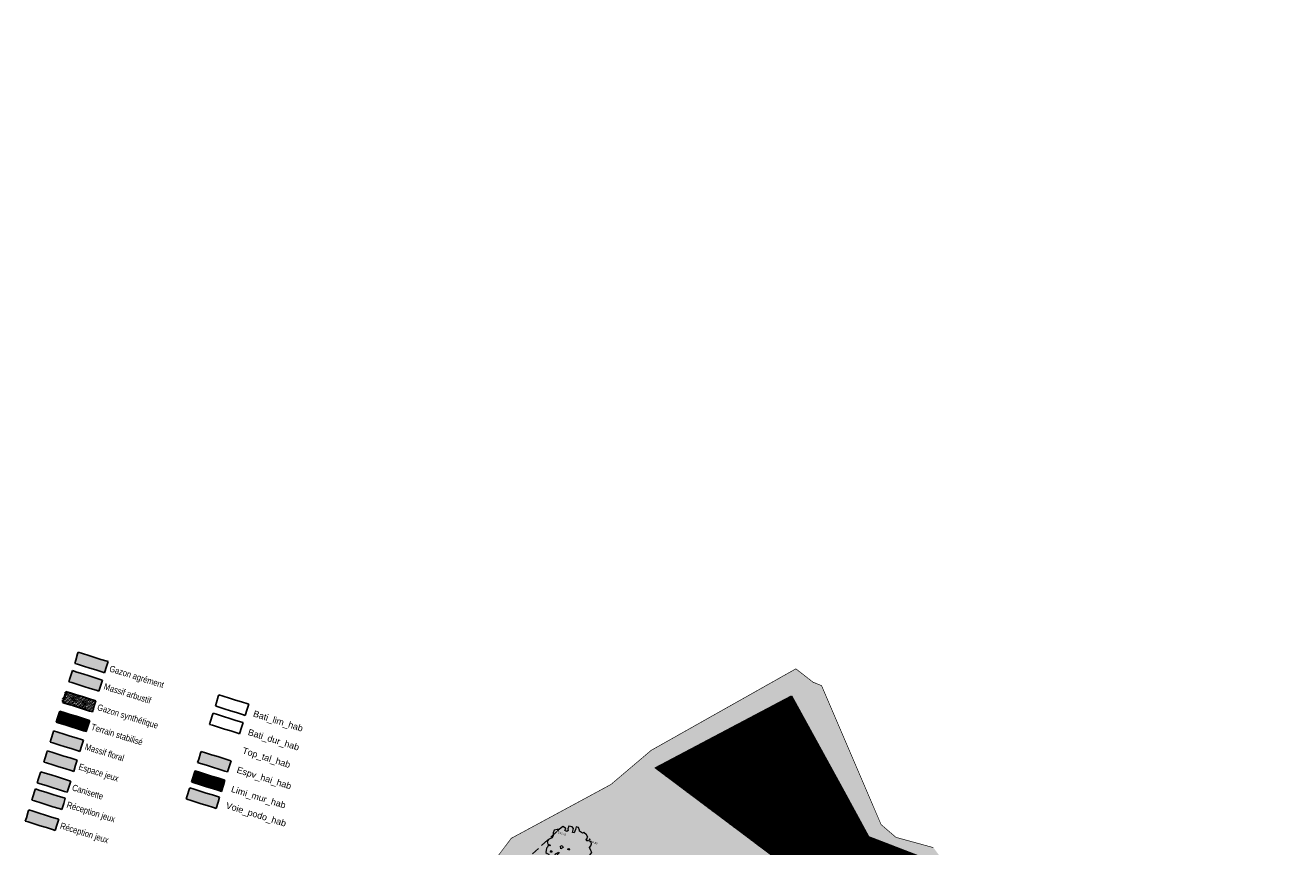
# Model space of a CAD drawing. Header units: millimetres. Extents: x 24647 to 200269, y -67453 to 4484.
# Tile 231 of 231: x 30405 to 50197, y -44199 to -31342. Entities that reach past the tile are written whole.
import ezdxf
from ezdxf.enums import TextEntityAlignment as Align
from ezdxf.lldxf.tags import DXFTag

# ---------------------------------------------------------------- set-up
doc = ezdxf.new("R2010")
doc.units = ezdxf.units.MM
for name, pattern in [('AXES2', [28.575000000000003, 19.05, -3.175, 3.175, -3.175]), ('Canisette', [1, 1, 0]), ('Continue', [1, 1, 0]), ('Discontinue', [1.9500000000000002, 1.3, -0.65]), ('Espace_jeux', [1, 1, 0]), ('Gazon_Agrement', [1, 1, 0]), ('Gazon_sportif', [1, 1, 0]), ('Gazon_synthetique', [1, 1, 0]), ('Massif_Arbustif', [1, 1, 0]), ('Massif_Floral', [1, 1, 0]), ('Reception_jeu', [1, 1, 0]), ('Terrain_Stabilise', [1, 1, 0])]:
    doc.linetypes.add(name, pattern=pattern)
doc.layers.get('0').update_dxf_attribs({"lineweight": 9})
for name, color, linetype, lineweight in [('0_Limites', 10, 'AXES2', 50), ('0H_Végétation', 73, 'Continuous', 9), ('E_Végétation', 74, 'Continuous', 5), ('P_Texte Repère', 63, 'Continuous', 13)]:
    doc.layers.add(name, color=color, linetype=linetype, lineweight=lineweight)
for name, color, linetype in [('Espv_hai_hab', 70, 'Continue'), ('Espv_lim', 7, 'Discontinue'), ('Espv_lima', 70, 'Continue'), ('Espv_lima_hab', 70, 'Continue'), ('Limi_mur_hab', 7, 'Continue'), ('Topo_ptco', 7, 'Continue'), ('Topo_ptco_alt', 3, 'Continue'), ('Voie_podo_hab', 41, 'Continue')]:
    doc.layers.add(name, color=color, linetype=linetype)
doc.layers.add('Hach Bois', color=7, linetype='Continuous', lineweight=9, true_color=0xa1834f)
doc.layers.add('R_EP_H', color=7, linetype='EAUX_PLUVIALES', lineweight=18, true_color=0x263b9c)
doc.styles.add('Agency Style', font='arial.ttf')
doc.styles.add('ARIAL', font='arial.ttf', dxfattribs={"height": 200})
doc.styles.get("Standard").update_dxf_attribs({"font": 'GOTHIC.TTF'})
doc.styles.add('Verdana 1.0', font='verdana.ttf', dxfattribs={"width": 0.8, "height": 0.2})
tags = doc.linetypes.add('EAUX_PLUVIALES', pattern='A,12,-5,["EP",Standard,S=2.54,R=0,X=-2.54,Y=-1.27],-5', length=22).pattern_tags.tags
tags[6] = DXFTag(74, 10)

# ---------------------------------------------------------------- blocks, each defined once
blk = doc.blocks.new('Arbre dessus-Divers (3)')
at = {"true_color": 0xffffff, "transparency": 33554610}
h = blk.add_hatch(color=7, dxfattribs=at)
h.dxf.hatch_style = 1
h.paths.add_polyline_path([(267.7208863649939, -9.861957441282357), (283.9769412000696, 17.34390003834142), (292.9756085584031, 44.35500859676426), (272.8907585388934, 68.12478772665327), (245.4165424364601, 96.61804746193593), (256.8143461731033, 123.6935358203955), (256.0305220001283, 152.9030209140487), (243.263037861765, 176.8691584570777), (196.9492939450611, 180.4880982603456), (187.5595192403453, 168.0517430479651), (172.6580383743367, 179.8362526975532), (183.7890929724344, 219.0889675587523), (158.7800025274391, 245.1874923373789), (116.9977822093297, 261.1124182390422), (100.29064162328, 248.4797046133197), (58.6343890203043, 261.9471252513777), (50.92430631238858, 276.3854985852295), (28.30995083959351, 304.9491490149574), (-3.234290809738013, 301.7018086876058), (0.203397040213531, 265.3009254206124), (-3.47992257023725, 221.3863178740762), (-25.37204179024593, 220.7988521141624), (-29.14085856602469, 271.7760982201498), (-51.42569462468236, 285.8233642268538), (-97.60906941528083, 284.5840529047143), (-96.6288868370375, 248.0572019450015), (-88.72405520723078, 226.3614411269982), (-100.3781957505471, 206.6017091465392), (-127.2649460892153, 213.2028496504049), (-120.5290350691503, 232.8306030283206), (-128.1131500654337, 244.8114710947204), (-169.6990119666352, 253.4190311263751), (-204.8006055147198, 203.7995779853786), (-228.8955026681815, 195.8303665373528), (-262.5061422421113, 177.8823051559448), (-263.8623257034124, 138.9519164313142), (-250.6421463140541, 100.3526566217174), (-257.1756880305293, 70.94681312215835), (-281.0098469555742, 53.2610994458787), (-297.6526077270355, 38.22924946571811), (-304.0617912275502, 6.42587909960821), (-288.7032137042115, -22.39249866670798), (-259.5537070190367, -21.61028399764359), (-251.9052122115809, -35.99028842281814), (-276.1304784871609, -39.10124874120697), (-280.4028733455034, -61.06375865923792), (-287.2675439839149, -75.89323933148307), (-278.4441176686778, -134.0574822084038), (-258.7503749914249, -143.2525079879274), (-241.7808866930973, -140.3962749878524), (-223.9648039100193, -169.0886850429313), (-225.5757146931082, -200.7632958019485), (-207.627653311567, -234.3739353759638), (-151.5913962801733, -240.1928612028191), (-131.6369153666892, -259.1043892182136), (-128.5243455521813, -283.3896338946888), (-95.21309697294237, -261.2193212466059), (-70.09496305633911, -286.6834556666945), (-16.85055920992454, -277.9320295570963), (-9.402824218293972, -282.5939222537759), (12.23456767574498, -274.7506785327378), (9.508703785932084, -262.6394413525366), (-10.6421355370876, -236.4105474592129), (-3.97221381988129, -214.3236793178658), (20.31904175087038, -213.6718337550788), (43.05936495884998, -244.6929894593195), (44.03793804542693, -281.1598620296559), (73.64454136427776, -297.4115154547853), (107.0004536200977, -272.207676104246), (89.50948886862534, -255.6309046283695), (91.38113786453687, -233.672796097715), (129.9204192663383, -220.4542262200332), (179.0244068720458, -238.5835395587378), (195.4708092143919, -216.2343236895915), (175.1252209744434, -182.7480423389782), (205.5633123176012, -140.5163457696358), (246.0873173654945, -181.4109458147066), (266.9089062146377, -160.7780463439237), (239.0495936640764, -120.1707575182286), (250.8984831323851, -107.6684130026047), (277.4585059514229, -102.0939365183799), (235.5415151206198, -78.91001365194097), (235.3451566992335, -71.59264777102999), (279.3301549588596, -80.13582799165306), (293.1226936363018, -50.5952139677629)])
for p, q in [((-121.4453396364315, 3.043333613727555), (-102.3390627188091, 15.74042705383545)), ((-106.0223823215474, -28.17418050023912), (-121.4453396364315, 3.043333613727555)), ((-102.3390627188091, 15.74042705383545), (-82.38297230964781, -3.231079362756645)), ((-24.22050166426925, -7.555909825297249), (-5.180214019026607, 7.600298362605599)), ((-5.180214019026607, 7.600298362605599), (4.929005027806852, -6.773695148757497)), ((-225.3031802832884, -90.13617559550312), (-208.1989214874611, -94.53893956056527)), ((-222.3165781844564, -111.9639150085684), (-225.3031802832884, -90.13617559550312)), ((-205.4130791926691, -106.6485672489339), (-222.3165781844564, -111.9639150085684)), ((-208.1989214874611, -94.53893956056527), (-205.4130791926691, -106.6485672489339)), ((-205.4130791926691, -106.6485672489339), (-205.4130791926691, -106.6485672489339)), ((-154.6098562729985, -114.2885241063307), (-119.0555674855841, -79.30219322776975)), ((-153.8920214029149, -141.0388944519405), (-154.6098562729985, -114.2885241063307)), ((-117.2947797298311, -144.9185724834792), (-153.8920214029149, -141.0388944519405)), ((-111.6034311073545, -86.36483176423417), (-130.1882315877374, -118.4949296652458)), ((-130.1882315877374, -118.4949296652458), (-117.5555179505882, -135.2020702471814)), ((-130.1882315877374, -118.4949296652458), (-130.1882315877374, -118.4949296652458)), ((-119.0555674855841, -79.30219322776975), (-111.6034311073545, -86.36483176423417)), ((-117.5555179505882, -135.2020702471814), (-117.2947797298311, -144.9185724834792)), ((-82.38297230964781, -3.231079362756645), (-106.0223823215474, -28.17418050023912)), ((-90.39288745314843, -165.5043392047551), (-71.09025211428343, -160.1246116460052)), ((-82.38297230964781, -3.231079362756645), (-82.38297230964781, -3.231079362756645)), ((-71.09025211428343, -160.1246116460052), (-63.11943117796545, -184.2794872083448)), ((4.929005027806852, -6.773695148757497), (-24.22050166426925, -7.555909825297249)), ((4.929005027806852, -6.773695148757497), (-24.22050166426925, -7.555909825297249)), ((-24.22050166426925, -7.555909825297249), (4.929005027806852, -6.773695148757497)), ((4.929005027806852, -6.773695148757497), (4.929005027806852, -6.773695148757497)), ((4.929005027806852, -6.773695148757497), (4.929005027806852, -6.773695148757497)), ((-156.7763749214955, -228.1476133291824), (-132.942215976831, -210.4618996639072)), ((-115.5816203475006, -222.1804200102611), (-156.7763749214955, -228.1476133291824)), ((-156.7763749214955, -228.1476133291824), (-156.7763749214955, -228.1476133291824)), ((-132.942215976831, -210.4618996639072), (-130.8742085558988, -195.8211570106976)), ((-130.8742085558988, -195.8211570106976), (-108.7813295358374, -204.9518029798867)), ((-108.7813295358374, -204.9518029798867), (-115.5816203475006, -222.1804200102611)), ((-80.08891947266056, -187.1357202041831), (-90.39288745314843, -165.5043392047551)), ((-80.79164787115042, -250.4173429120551), (-71.46625297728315, -235.5818513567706)), ((-75.73703834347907, -257.6043396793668), (-80.79164787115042, -250.4173429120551)), ((-80.79164787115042, -250.4173429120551), (-80.79164787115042, -250.4173429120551)), ((-63.11943117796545, -184.2794872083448), (-80.08891947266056, -187.1357202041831)), ((-80.08891947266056, -187.1357202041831), (-80.08891947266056, -187.1357202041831)), ((-48.72592978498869, -266.6030070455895), (-75.73703834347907, -257.6043396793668)), ((-71.46625297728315, -235.5818513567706), (-46.84826988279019, -247.1056227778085)), ((-34.15117644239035, -266.2118997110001), (-48.72592978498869, -266.6030070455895)), ((-46.84826988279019, -247.1056227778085), (-32.46987494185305, -239.3971495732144)), ((-22.29627607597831, -256.1702794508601), (-34.15117644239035, -266.2118997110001)), ((-32.46987494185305, -239.3971495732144), (-22.49263449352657, -248.8529135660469)), ((-22.49263449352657, -248.8529135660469), (-22.29627607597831, -256.1702794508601))]:
    blk.add_line(p, q)
at = {"lineweight": 13}
blk.add_lwpolyline([(267.7208863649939, -9.861957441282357), (283.9769412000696, 17.34390003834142), (292.9756085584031, 44.35500859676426), (292.9756085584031, 44.35500859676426), (272.8907585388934, 68.12478772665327), (245.4165424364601, 96.61804746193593), (256.8143461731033, 123.6935358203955), (256.0305220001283, 152.9030209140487), (243.263037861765, 176.8691584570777), (196.9492939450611, 180.4880982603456), (187.5595192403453, 168.0517430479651), (172.6580383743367, 179.8362526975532), (183.7890929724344, 219.0889675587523), (158.7800025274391, 245.1874923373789), (116.9977822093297, 261.1124182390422), (100.29064162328, 248.4797046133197), (58.6343890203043, 261.9471252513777), (50.92430631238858, 276.3854985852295), (28.30995083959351, 304.9491490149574), (-3.234290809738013, 301.7018086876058), (0.203397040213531, 265.3009254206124), (-3.47992257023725, 221.3863178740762), (-25.37204179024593, 220.7988521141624), (-29.14085856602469, 271.7760982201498), (-51.42569462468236, 285.8233642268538), (-97.60906941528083, 284.5840529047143), (-96.6288868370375, 248.0572019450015), (-88.72405520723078, 226.3614411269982), (-100.3781957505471, 206.6017091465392), (-127.2649460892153, 213.2028496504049), (-120.5290350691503, 232.8306030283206), (-128.1131500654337, 244.8114710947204), (-169.6990119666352, 253.4190311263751), (-204.8006055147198, 203.7995779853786), (-228.8955026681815, 195.8303665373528), (-262.5061422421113, 177.8823051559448), (-263.8623257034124, 138.9519164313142), (-250.6421463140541, 100.3526566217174), (-257.1756880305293, 70.94681312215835), (-281.0098469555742, 53.2610994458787), (-297.6526077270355, 38.22924946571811), (-304.0617912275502, 6.42587909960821), (-288.7032137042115, -22.39249866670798), (-259.5537070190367, -21.61028399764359), (-251.9052122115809, -35.99028842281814), (-276.1304784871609, -39.10124874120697), (-280.4028733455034, -61.06375865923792), (-287.2675439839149, -75.89323933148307), (-278.4441176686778, -134.0574822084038), (-258.7503749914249, -143.2525079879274), (-241.7808866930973, -140.3962749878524), (-223.9648039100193, -169.0886850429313), (-225.5757146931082, -200.7632958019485), (-207.627653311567, -234.3739353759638), (-151.5913962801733, -240.1928612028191), (-131.6369153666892, -259.1043892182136), (-128.5243455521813, -283.3896338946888), (-95.21309697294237, -261.2193212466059), (-70.09496305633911, -286.6834556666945), (-16.85055920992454, -277.9320295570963), (-9.402824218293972, -282.5939222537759), (12.23456767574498, -274.7506785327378), (9.508703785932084, -262.6394413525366), (-10.6421355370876, -236.4105474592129), (-3.97221381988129, -214.3236793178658), (20.31904175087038, -213.6718337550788), (43.05936495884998, -244.6929894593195), (44.03793804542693, -281.1598620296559), (73.64454136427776, -297.4115154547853), (107.0004536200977, -272.207676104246), (89.50948886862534, -255.6309046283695), (91.38113786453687, -233.672796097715), (129.9204192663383, -220.4542262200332), (179.0244068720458, -238.5835395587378), (195.4708092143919, -216.2343236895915), (175.1252209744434, -182.7480423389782), (205.5633123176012, -140.5163457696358), (246.0873173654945, -181.4109458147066), (266.9089062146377, -160.7780463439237), (239.0495936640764, -120.1707575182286), (250.8984831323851, -107.6684130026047), (277.4585059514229, -102.0939365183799), (235.5415151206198, -78.91001365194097), (235.3451566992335, -71.59264777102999), (279.3301549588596, -80.13582799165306), (293.1226936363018, -50.5952139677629), (267.7208863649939, -9.861957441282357), (283.9769412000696, 17.34390003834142), (283.9769412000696, 17.34390003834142)], dxfattribs=at)
blk.add_point((-0.1256045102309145, 0.4133015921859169))
blk = doc.blocks.new('Topo_Ptco')
at = {"color": 0}
blk.add_point((0, 0), dxfattribs=at)
at = {"layer": 'Topo_ptco_alt', "style": 'Verdana 1.0', "width": 0.8}
blk.add_attdef('ALT', text='', height=0.3, dxfattribs=at).set_placement((0.1, -0.1), align=Align.TOP_LEFT)
blk = doc.blocks.new('plantopo')
at = {"layer": 'Espv_hai_hab', "true_color": 0x9cfe8a}
h = blk.add_hatch(dxfattribs=at)
h.set_pattern_fill('HAIE', color=81, scale=0.08000000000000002)
h.set_pattern_definition([(109.2900462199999, (1142892.176672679, 6539509.022648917), (-0.4800000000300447, 1.3600000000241), [0.004827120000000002, -1.690342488]), (161.565051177, (1142892.155243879, 6539509.095351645), (-0.08000000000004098, 1.088595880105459e-13), [0.005050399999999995, -0.2479318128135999]), (106.927513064, (1142892.150451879, 6539509.096951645), (-0.3199999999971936, 1.040000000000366), [0.005476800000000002, -1.917853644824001]), (111.250505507, (1142892.155469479, 6539509.022351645), (-0.1599999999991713, 0.4000000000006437), [0.006919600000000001, -1.538137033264]), (28.44292862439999, (1142892.144755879, 6539509.068919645), (0.8799999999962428, 0.4799999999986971), [0.006220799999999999, -2.177354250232]), (83.65980825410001, (1142892.144067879, 6539509.062767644), (-2.266742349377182e-14, 0.08000000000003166), [0.0061904, -0.7182404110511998]), (28.07248693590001, (1142892.187391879, 6539509.098771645), (1.040000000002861, 0.5600000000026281), [0.003873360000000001, -1.35612664]), (69.44395478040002, (1142892.190811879, 6539509.026066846), (0.08000000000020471, 0.2400000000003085), [0.003895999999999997, -0.6796242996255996]), (122.905242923, (1142892.191947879, 6539509.029714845), (-0.1600000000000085, 0.239999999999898), [0.004612, -1.615264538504]), (135, (1142892.195823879, 6539509.036779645), (-0.0800000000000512, 8.881784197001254e-18), [0.00290216, -0.1102349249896]), (156.250505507, (1142892.200155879, 6539509.086239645), (-1.279999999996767, 0.5600000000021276), [0.006229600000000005, -2.178810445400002]), (44.99999999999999, (1142892.191266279, 6539509.085553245), (8.881784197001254e-18, 0.0800000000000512), [0.00451376, -0.1086233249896]), (48.36646066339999, (1142892.191947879, 6539509.074159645), (0.5600000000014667, 0.6400000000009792), [0.0027424, -0.960585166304]), (34.6951535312, (1142892.192403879, 6539509.060031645), (0.7999999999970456, 0.5599999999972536), [0.003603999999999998, -1.261307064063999]), (128.290163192, (1142892.164587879, 6539509.099455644), (-0.3199999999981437, 0.4000000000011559), [0.003689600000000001, -1.932905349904]), (72.2553283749, (1142892.172795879, 6539509.055239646), (0.5600000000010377, 1.759999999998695), [0.005982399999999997, -2.093922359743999]), (115.346175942, (1142892.174619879, 6539509.060935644), (-0.08000000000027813, 0.1600000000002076), [0.004793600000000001, -1.677110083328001]), (115.016893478, (1142892.184891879, 6539509.043623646), (-0.0799999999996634, 0.1600000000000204), [0.0070368, -1.317198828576]), (41.18592516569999, (1142892.183059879, 6539509.042023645), (0.08000000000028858, 0.0800000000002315), [0.0024216, -0.8479900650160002]), (63.4349488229, (1142892.180095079, 6539509.033586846), (3.073541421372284e-14, 0.08000000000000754), [0.001529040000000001, -0.1773563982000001]), (131.185925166, (1142892.159571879, 6539509.036551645), (-0.08000000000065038, 0.07999999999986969), [0.004845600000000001, -0.8455660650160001]), (159.44395478, (1142892.164132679, 6539509.044754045), (-0.2399999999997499, 0.08000000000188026), [0.00389616, -0.6796241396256]), (19.7988763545, (1142892.150451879, 6539509.052959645), (0.8799999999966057, 0.3199999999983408), [0.002671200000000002, -2.122981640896]), (116.565051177, (1142892.160942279, 6539509.068232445), (-0.07999999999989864, 0.08000000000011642), [0.00152904, -0.1773563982]), (44.99999999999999, (1142892.170286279, 6539509.075069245), (8.881784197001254e-18, 0.0800000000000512), [0.0019348, -0.1112022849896]), (56.30993247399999, (1142892.179863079, 6539509.068686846), (0.07999999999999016, 0.1599999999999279), [0.001646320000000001, -0.2867977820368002]), (131.185925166, (1142892.172115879, 6539509.088975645), (-0.08000000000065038, 0.07999999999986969), [0.002424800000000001, -0.8479868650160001]), (0, (1142892.148587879, 6539509.082351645), (0, 0.08000000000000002), [0.004000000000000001, -0.07600000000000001]), (146.309932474, (1142892.124686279, 6539509.030855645), (-0.1599999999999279, 0.07999999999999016), [0.0049256, -0.2835185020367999]), (143.130102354, (1142892.129475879, 6539509.058886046), (-0.2399999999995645, 0.1600000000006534), [0.005697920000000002, -0.3943020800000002]), (36.3843518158, (1142892.120587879, 6539509.059116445), (0.3199999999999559, 0.2399999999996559), [0.005377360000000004, -1.882690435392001]), (136.73570459, (1142892.124915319, 6539509.075750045), (-1.280000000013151, 1.199999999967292), [0.005326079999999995, -1.862292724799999]), (25.70995378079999, (1142892.128107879, 6539509.094215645), (0.1599999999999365, 0.0799999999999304), [0.0073408, -2.389991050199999]), (127.405356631, (1142892.134259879, 6539509.034951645), (-0.7999999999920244, 1.040000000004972), [0.004880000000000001, -1.70719476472]), (44.99999999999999, (1142892.134945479, 6539509.023103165), (8.881784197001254e-18, 0.0800000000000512), [0.00225688, -0.1108802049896]), (153.434948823, (1142892.137683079, 6539509.053645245), (-0.08000000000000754, -1.088817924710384e-13), [0.002034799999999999, -0.1768506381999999]), (167.471192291, (1142892.140419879, 6539509.033583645), (-0.4000000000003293, 0.07999999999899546), [0.006310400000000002, -0.7312531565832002]), (44.99999999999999, (1142892.136587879, 6539509.074351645), (8.881784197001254e-18, 0.0800000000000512), [0.005656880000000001, -0.1074802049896])])
h.paths.add_polyline_path([(1270551.176201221, 7266686.711485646), (1270551.176201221, 7266688.535205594), (1270546.271403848, 7266688.535205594), (1270546.271403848, 7266686.711485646)])
at = {"layer": 'Espv_lima_hab', "true_color": 0x9cfe8a}
h = blk.add_hatch(dxfattribs=at)
h.set_pattern_fill('GAZON_AGREMENT', color=81, scale=0.002, pattern_type=2)
h.set_pattern_definition([(90, (1142892.120587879, 6539509.022351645), (-0.035921, 0.035921), [0.009525, -0.062317]), (44.99999999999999, (1142892.120587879, 6539509.022351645), (-0.03592102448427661, 0.03592102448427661), [0.009525, -0.04127500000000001]), (135, (1142892.120587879, 6539509.022351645), (-0.03592102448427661, -0.03592102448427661), [0.009524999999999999, -0.04127500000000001])])
h.paths.add_polyline_path([(1270528.189091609, 7266695.776179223), (1270528.189091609, 7266697.599899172), (1270523.284294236, 7266697.599899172), (1270523.284294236, 7266695.776179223)])
h = blk.add_hatch(dxfattribs=at)
h.set_pattern_fill('MASSIF_ARBUSTIF', color=81, scale=0.02, pattern_type=2)
h.set_pattern_definition([(0, (1142892.116761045, 6539509.013112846), (0, 0.08000000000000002), [0.007653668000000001, -0.072346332]), (0, (1142892.116761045, 6539509.031590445), (0, 0.08000000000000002), [0.007653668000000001, -0.072346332]), (90, (1142892.111349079, 6539509.018524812), (-0.08000000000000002, 4.898587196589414e-18), [0.007653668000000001, -0.072346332]), (90, (1142892.129826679, 6539509.018524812), (-0.08000000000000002, 4.898587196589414e-18), [0.007653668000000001, -0.072346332]), (44.99999999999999, (1142892.124414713, 6539509.013112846), (-0.07999999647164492, 4.440892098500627e-18), [0.007653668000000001, -0.105483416]), (44.99999999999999, (1142892.111349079, 6539509.026178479), (-0.07999999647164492, 4.440892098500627e-18), [0.007653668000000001, -0.105483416]), (315, (1142892.111349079, 6539509.018524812), (0.07999999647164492, 4.440892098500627e-18), [0.007653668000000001, -0.105483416]), (315, (1142892.124414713, 6539509.031590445), (0.07999999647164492, 4.440892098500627e-18), [0.007653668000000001, -0.105483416]), (0, (1142892.140587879, 6539509.022351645), (0, 0.08000000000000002), [0, -0.08000000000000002]), (0, (1142892.100587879, 6539509.022351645), (0, 0.08000000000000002), [0, -0.08000000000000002]), (0, (1142892.120587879, 6539509.042351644), (0, 0.08000000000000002), [0, -0.08000000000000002]), (0, (1142892.120587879, 6539509.002351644), (0, 0.08000000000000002), [0, -0.08000000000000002]), (0, (1142892.103267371, 6539509.032351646), (0, 0.08000000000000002), [0, -0.08000000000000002]), (0, (1142892.103267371, 6539509.012351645), (0, 0.08000000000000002), [0, -0.08000000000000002]), (0, (1142892.137908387, 6539509.032351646), (0, 0.08000000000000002), [0, -0.08000000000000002]), (0, (1142892.137908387, 6539509.012351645), (0, 0.08000000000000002), [0, -0.08000000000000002]), (0, (1142892.110587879, 6539509.039672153), (0, 0.08000000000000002), [0, -0.08000000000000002]), (0, (1142892.110587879, 6539509.005031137), (0, 0.08000000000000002), [0, -0.08000000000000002]), (0, (1142892.130587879, 6539509.039672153), (0, 0.08000000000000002), [0, -0.08000000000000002]), (0, (1142892.130587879, 6539509.005031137), (0, 0.08000000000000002), [0, -0.08000000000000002])])
h.paths.add_polyline_path([(1270528.189091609, 7266692.759690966), (1270528.189091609, 7266694.583410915), (1270523.284294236, 7266694.583410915), (1270523.284294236, 7266692.759690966)])
h = blk.add_hatch(dxfattribs=at)
h.set_pattern_fill('GAZON_SYNTHETIQUE', color=81, scale=0.05, pattern_type=2)
h.set_pattern_definition([(74.475889, (1142892.120587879, 6539509.022351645), (-0.1250000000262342, 0.450000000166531), [0.075, -0.3920385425]), (74.475889, (1142892.245587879, 6539509.172351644), (-0.1250000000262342, 0.450000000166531), [0.075, -0.3920385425]), (74.475889, (1142892.370587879, 6539509.322351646), (-0.1250000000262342, 0.450000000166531), [0.075, -0.3920385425]), (105.524111, (1142892.120587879, 6539509.022351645), (-0.2500000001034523, 1.260214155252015e-11), [0.04999999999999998, -0.4170385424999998]), (105.524111, (1142892.245587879, 6539509.172351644), (-0.2500000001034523, 1.260214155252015e-11), [0.04999999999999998, -0.4170385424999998]), (105.524111, (1142892.370587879, 6539509.322351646), (-0.2500000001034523, 1.260214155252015e-11), [0.04999999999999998, -0.4170385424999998])])
h.paths.add_polyline_path([(1270528.189091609, 7266689.357926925), (1270528.189091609, 7266691.181646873), (1270523.284294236, 7266691.181646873), (1270523.284294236, 7266689.357926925)])
h = blk.add_hatch(dxfattribs=at)
h.set_pattern_fill('TERRAIN_STABILISE', color=81, scale=0.05, pattern_type=2)
h.set_pattern_definition([(90, (1142892.120587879, 6539509.022351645), (-0.1, 0.1), [0.1, -0.1])])
h.paths.add_polyline_path([(1270528.189091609, 7266686.131580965), (1270528.189091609, 7266687.955300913), (1270523.284294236, 7266687.955300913), (1270523.284294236, 7266686.131580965)])
h = blk.add_hatch(dxfattribs=at)
h.set_pattern_fill('MASSIF_FLORAL', color=81, scale=0.0009000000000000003, pattern_type=2)
h.set_pattern_definition([(49.99999999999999, (1142892.120587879, 6539509.022351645), (0.1639662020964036, -0.01434517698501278), [0.017145, -0.188595]), (355, (1142892.120587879, 6539509.022351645), (-0.0317185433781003, 0.171950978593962), [0.01371600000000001, -0.1508760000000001]), (100.451, (1142892.134251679, 6539509.02115622), (0.1322482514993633, 0.1576050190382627), [0.01457100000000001, -0.160281]), (46.18420000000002, (1142892.120587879, 6539509.068071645), (0.2439711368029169, -0.03783809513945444), [0.02571749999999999, -0.2828924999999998]), (96.63559999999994, (1142892.140918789, 6539509.064918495), (0.2136638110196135, 0.2226830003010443), [0.0218565, -0.2404215]), (351.1840000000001, (1142892.120587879, 6539509.068071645), (0.2136641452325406, 0.2226826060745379), [0.02057400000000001, -0.226314]), (21, (1142892.143447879, 6539509.056641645), (0.136453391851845, -0.09203896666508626), [0.017145, -0.188595]), (326.0000000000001, (1142892.143447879, 6539509.056641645), (0.05562182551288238, 0.1657691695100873), [0.013716, -0.150876]), (71.4514, (1142892.154818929, 6539509.048971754), (0.1920748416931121, 0.07373057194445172), [0.01457100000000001, -0.1602810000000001]), (37.50000000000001, (1142892.120587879, 6539509.022351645), (0.002779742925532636, 0.07609953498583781), [0, -0.1490472, 0, -0.153162, 0, -0.1514475]), (7.500000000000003, (1142892.120587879, 6539509.022351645), (0.06013769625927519, 0.09016251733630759), [0, -0.0873252, 0, -0.1456182, 0, -0.05772150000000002]), (327.5, (1142892.069610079, 6539509.022351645), (0.1220315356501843, -0.0051558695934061), [0, -0.05715000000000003, 0, -0.1783080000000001, 0, -0.2366010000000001]), (317.5, (1142892.046750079, 6539509.022351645), (0.1333162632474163, 0.02288384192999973), [0, -0.07429500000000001, 0, -0.1184148, 0, -0.168021])])
h.paths.add_polyline_path([(1270528.189091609, 7266682.881874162), (1270528.189091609, 7266684.70559411), (1270523.284294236, 7266684.70559411), (1270523.284294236, 7266682.881874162)])
h = blk.add_hatch(dxfattribs=at)
h.set_pattern_fill('ESPACE_JEUX', color=81, scale=0.007000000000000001, pattern_type=2)
h.set_pattern_definition([(312, (1142892.127587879, 6539509.022351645), (0.08216439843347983, 0.01746458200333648), [0, -0.05249999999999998]), (67.00000000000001, (1142892.117087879, 6539509.028413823), (-0.08337387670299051, -0.01023702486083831), [0, -0.08750000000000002]), (153, (1142892.117087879, 6539509.028413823), (0.004396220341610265, -0.08388488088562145), [0, -0.07]), (180, (1142892.117087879, 6539509.016289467), (0.042, -0.07274613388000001), [0, -0.07]), (74, (1142892.092587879, 6539509.022351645), (-0.08150484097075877, -0.02032143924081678), [0, -0.07000000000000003]), (286, (1142892.092587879, 6539509.022351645), (0.08150484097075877, -0.02032143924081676), [0, -0.06999999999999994]), (52.00000000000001, (1142892.134587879, 6539508.998102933), (-0.08318251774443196, 0.01169054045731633), [0, -0.08750000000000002]), (300.0000000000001, (1142892.134587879, 6539509.046600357), (0.08399999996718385, -1.894641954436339e-11), [0, -0.07000000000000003]), (175, (1142892.134587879, 6539509.046600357), (0.03549993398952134, -0.07612985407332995), [0, -0.07]), (114, (1142892.124087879, 6539509.040538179), (-0.08353983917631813, 0.008780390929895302), [0, -0.035]), (248, (1142892.124087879, 6539509.004165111), (0.05171556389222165, -0.06619290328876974), [0, -0.04340000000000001])])
h.paths.add_polyline_path([(1270528.189091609, 7266679.601724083), (1270528.189091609, 7266681.425444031), (1270523.284294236, 7266681.425444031), (1270523.284294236, 7266679.601724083)])
h = blk.add_hatch(dxfattribs=at)
h.set_pattern_fill('CANISETTE', color=81, scale=0.008, pattern_type=2)
h.set_pattern_definition([(0, (1142892.120587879, 6539509.022351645), (0.0508, 0.0508), [0.0254, -0.0762]), (90, (1142892.133287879, 6539509.009651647), (-0.0508, 0.0508), [0.0254, -0.0762])])
h.paths.add_polyline_path([(1270528.189091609, 7266676.187413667), (1270528.189091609, 7266678.011133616), (1270523.284294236, 7266678.011133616), (1270523.284294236, 7266676.187413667)])
h = blk.add_hatch(dxfattribs=at)
h.set_pattern_fill('RECEPTION_JEU', color=81, scale=0.01, pattern_type=2)
h.set_pattern_definition([(0, (1142892.120587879, 6539509.022351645), (0, 0.05), [0.04000000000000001, -0.01]), (90, (1142892.115587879, 6539509.027351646), (-0.05, 3.061616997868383e-18), [0.04000000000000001, -0.01]), (0, (1142892.138674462, 6539509.042732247), (0, 0.05), [0.0038268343, -0.04617316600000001]), (0, (1142892.138674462, 6539509.051971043), (0, 0.05), [0.0038268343, -0.04617316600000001]), (44.99999999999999, (1142892.142501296, 6539509.042732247), (4.440892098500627e-18, 0.05000000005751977), [0.0038268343, -0.06688384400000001]), (44.99999999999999, (1142892.135968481, 6539509.049265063), (4.440892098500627e-18, 0.05000000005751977), [0.0038268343, -0.06688384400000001]), (135, (1142892.138674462, 6539509.042737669), (-0.05000000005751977, 4.440892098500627e-18), [0.0038268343, -0.06688384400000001]), (135, (1142892.145207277, 6539509.049265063), (-0.05000000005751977, 4.440892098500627e-18), [0.0038268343, -0.06688384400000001]), (90, (1142892.145207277, 6539509.045438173), (-0.05, 3.061616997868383e-18), [0.0038268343, -0.04617316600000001]), (90, (1142892.135968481, 6539509.045438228), (-0.05, 3.061616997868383e-18), [0.0038268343, -0.04617316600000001])])
h.paths.add_polyline_path([(1270528.189091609, 7266673.357213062), (1270528.189091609, 7266675.180933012), (1270523.284294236, 7266675.180933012), (1270523.284294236, 7266673.357213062)])
h = blk.add_hatch(dxfattribs=at)
h.set_pattern_fill('GAZON_SPORTIF', color=81, scale=0.01, pattern_type=2)
h.set_pattern_definition([(90, (1142892.120587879, 6539509.002351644), (-0.035, 0.06000000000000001), [0.02, -0.1]), (29.7448813, (1142892.120587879, 6539509.022351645), (0.03500000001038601, 0.06000000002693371), [0.007654, -0.1132798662]), (150.25511187, (1142892.120587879, 6539509.022351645), (-0.06999999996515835, 8.31094449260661e-09), [0.007654, -0.1132798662]), (59.74356284, (1142892.127233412, 6539509.02614939), (-0.03500000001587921, 0.06000000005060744), [0.007654, -0.06180821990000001]), (120.25643716, (1142892.113942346, 6539509.02614939), (-0.07000000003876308, -2.886340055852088e-12), [0.007654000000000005, -0.06180821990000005])])
h.paths.add_polyline_path([(1270528.189091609, 7266669.920519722), (1270528.189091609, 7266671.744239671), (1270523.284294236, 7266671.744239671), (1270523.284294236, 7266669.920519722)])
at = {"layer": 'Limi_mur_hab'}
h = blk.add_hatch(dxfattribs=at)
h.set_pattern_fill('BATI_DUR', color=0, scale=0.01, pattern_type=2)
h.set_pattern_definition([(44.99999999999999, (1142892.226763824, 6539509.022351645), (-0.02245064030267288, 0.02245064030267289), [])])
h.paths.add_polyline_path([(1270551.176201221, 7266683.520605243), (1270551.176201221, 7266685.344325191), (1270546.271403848, 7266685.344325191), (1270546.271403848, 7266683.520605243)])
at = {"layer": 'Voie_podo_hab'}
h = blk.add_hatch(dxfattribs=at)
h.set_pattern_fill('DISPO_PODOTACTILE', color=256, scale=0.005000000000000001, pattern_type=2)
h.set_pattern_definition([(0, (1142892.120587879, 6539509.022351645), (0.00625, 0.01), [0, -0.0125])])
h.paths.add_polyline_path([(1270551.176201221, 7266680.732874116), (1270551.176201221, 7266682.556594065), (1270546.271403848, 7266682.556594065), (1270546.271403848, 7266680.732874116)])
at = {"layer": 'Espv_lim', "flags": 128}
blk.add_lwpolyline([(1270597.549698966, 7266683.659410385), (1270603.250530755, 7266693.377386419)], dxfattribs=at)
at = {"layer": 'Espv_lima', "linetype": 'Gazon_Agrement', "flags": 128}
blk.add_lwpolyline([(1270528.189091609, 7266695.776179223), (1270528.189091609, 7266697.599899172), (1270523.284294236, 7266697.599899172), (1270523.284294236, 7266695.776179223)], close=True, dxfattribs=at)
at = {"layer": 'Espv_lima', "color": 7, "linetype": 'Massif_Arbustif', "flags": 128}
blk.add_lwpolyline([(1270551.176201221, 7266695.988397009), (1270551.176201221, 7266697.812116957), (1270546.271403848, 7266697.812116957), (1270546.271403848, 7266695.988397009)], close=True, dxfattribs=at)
at = {"layer": 'Espv_lima', "linetype": 'Massif_Arbustif', "flags": 128}
blk.add_lwpolyline([(1270528.189091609, 7266692.759690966), (1270528.189091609, 7266694.583410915), (1270523.284294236, 7266694.583410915), (1270523.284294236, 7266692.759690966)], close=True, dxfattribs=at)
at = {"layer": 'Espv_lima', "color": 0, "linetype": 'Massif_Arbustif', "flags": 128}
for points in [[(1270551.176201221, 7266692.971908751), (1270551.176201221, 7266694.7956287), (1270546.271403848, 7266694.7956287), (1270546.271403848, 7266692.971908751)], [(1270551.176201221, 7266686.711485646), (1270551.176201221, 7266688.535205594), (1270546.271403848, 7266688.535205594), (1270546.271403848, 7266686.711485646)]]:
    blk.add_lwpolyline(points, close=True, dxfattribs=at)
at = {"layer": 'Espv_lima', "linetype": 'Gazon_synthetique', "flags": 128}
blk.add_lwpolyline([(1270528.189091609, 7266689.357926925), (1270528.189091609, 7266691.181646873), (1270523.284294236, 7266691.181646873), (1270523.284294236, 7266689.357926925)], close=True, dxfattribs=at)
at = {"layer": 'Espv_lima', "linetype": 'Terrain_Stabilise', "flags": 128}
blk.add_lwpolyline([(1270528.189091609, 7266686.131580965), (1270528.189091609, 7266687.955300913), (1270523.284294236, 7266687.955300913), (1270523.284294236, 7266686.131580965)], close=True, dxfattribs=at)
at = {"layer": 'Espv_lima', "linetype": 'Massif_Floral', "flags": 128}
blk.add_lwpolyline([(1270528.189091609, 7266682.881874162), (1270528.189091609, 7266684.70559411), (1270523.284294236, 7266684.70559411), (1270523.284294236, 7266682.881874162)], close=True, dxfattribs=at)
at = {"layer": 'Espv_lima', "color": 0, "linetype": 'Gazon_Agrement', "flags": 128}
for points in [[(1270551.176201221, 7266683.520605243), (1270551.176201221, 7266685.344325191), (1270546.271403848, 7266685.344325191), (1270546.271403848, 7266683.520605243)], [(1270551.176201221, 7266680.732874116), (1270551.176201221, 7266682.556594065), (1270546.271403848, 7266682.556594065), (1270546.271403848, 7266680.732874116)]]:
    blk.add_lwpolyline(points, close=True, dxfattribs=at)
at = {"layer": 'Espv_lima', "linetype": 'Espace_jeux', "flags": 128}
blk.add_lwpolyline([(1270528.189091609, 7266679.601724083), (1270528.189091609, 7266681.425444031), (1270523.284294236, 7266681.425444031), (1270523.284294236, 7266679.601724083)], close=True, dxfattribs=at)
at = {"layer": 'Espv_lima', "linetype": 'Canisette', "flags": 128}
blk.add_lwpolyline([(1270528.189091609, 7266676.187413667), (1270528.189091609, 7266678.011133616), (1270523.284294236, 7266678.011133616), (1270523.284294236, 7266676.187413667)], close=True, dxfattribs=at)
at = {"layer": 'Espv_lima', "linetype": 'Reception_jeu', "flags": 128}
blk.add_lwpolyline([(1270528.189091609, 7266673.357213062), (1270528.189091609, 7266675.180933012), (1270523.284294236, 7266675.180933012), (1270523.284294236, 7266673.357213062)], close=True, dxfattribs=at)
at = {"layer": 'Espv_lima', "linetype": 'Gazon_sportif', "flags": 128}
blk.add_lwpolyline([(1270528.189091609, 7266669.920519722), (1270528.189091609, 7266671.744239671), (1270523.284294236, 7266671.744239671), (1270523.284294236, 7266669.920519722)], close=True, dxfattribs=at)
at = {"layer": 'Topo_ptco'}
ref = blk.add_blockref('Topo_Ptco', (1270603.250530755, 7266693.377386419, 153.3513638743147), dxfattribs=at)
ref.add_attrib('ALT', '153.35', dxfattribs={"layer": 'Topo_ptco_alt', "height": 0.3, "style": 'Verdana 1.0', "width": 0.8}).set_placement((1270603.350530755, 7266693.277386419, 153.3513638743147), align=Align.TOP_LEFT)
ref = blk.add_blockref('Topo_Ptco', (1270608.382033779, 7266693.548129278, 154.6578710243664), dxfattribs=at)
ref.add_attrib('ALT', '154.66', dxfattribs={"layer": 'Topo_ptco_alt', "height": 0.3, "style": 'Verdana 1.0', "width": 0.8}).set_placement((1270608.482033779, 7266693.448129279, 154.6578710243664), align=Align.TOP_LEFT)
blk.add_blockref('Topo_Ptco', (1270608.382033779, 7266693.548129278, 154.6578710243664), dxfattribs=at)
at = {"char_height": 1, "attachment_point": 1, "style": 'ARIAL'}
for s, width, insert in [('Bati_lim_hab', 101.0153544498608, (1270552.306594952, 7266697.181584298)), ('Bati_dur_hab', 78.19108780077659, (1270552.394789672, 7266694.178041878)), ('Top_tal_hab', 85.3493136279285, (1270552.431246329, 7266691.16817938)), ('Espv_hai_hab', 70.40972992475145, (1270552.491197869, 7266688.019654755)), ('Limi_mur_hab', 71.85142826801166, (1270552.550707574, 7266684.894334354)), ('Voie_podo_hab', 78.09172750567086, (1270552.530665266, 7266682.206350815))]:
    blk.add_mtext_dynamic_manual_height_columns(s, width=width, gutter_width=2, heights=[0], dxfattribs=dict(at, insert=insert))
at = {"layer": 'Espv_lima_hab', "color": 0, "style": 'ARIAL', "width": 0.85}
for s, p in [('Gazon agrément', (1270528.735765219, 7266696.190713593)), ('Massif arbustif', (1270528.735765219, 7266693.256654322)), ('Gazon synthétique', (1270528.735765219, 7266689.854890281)), ('Terrain stabilisé', (1270528.735765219, 7266686.62854432)), ('Massif floral', (1270528.735765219, 7266683.378837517)), ('Espace jeux', (1270528.735765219, 7266680.098687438)), ('Canisette', (1270528.735765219, 7266676.684377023)), ('Réception jeux', (1270528.735765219, 7266673.854176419)), ('Réception jeux', (1270528.735765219, 7266670.417483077))]:
    blk.add_text(s, height=1, dxfattribs=at).set_placement(p)

msp = doc.modelspace()

# ---------------------------------------------------------------- hatches: boundary and pattern name
at = {"layer": '0H_Végétation', "transparency": 33554687}
h = msp.add_hatch(dxfattribs=at)
h.set_pattern_fill('ANSI35', color=256, scale=8)
h.set_pattern_definition([(117.6124533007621, (-14100.4013960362, 36322.35056197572), (-45.01402530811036, -23.54522298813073), []), (117.6124533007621, (-14089.6669902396, 36356.63020093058), (-45.01402530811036, -23.54522298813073), [63.5, -12.7, 0, -12.7])])
h.paths.add_polyline_path([(46802.48995590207, -50037.62994229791), (49436.17380359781, -47726.20583572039), (50197.2366175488, -45894.98946566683), (49744.9296155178, -45984.32241574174), (48135.67703836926, -45470.77510776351), (45539.90815332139, -44963.49358462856), (45011.86021084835, -44758.43171478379), (44608.94015485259, -44212.52382105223), (44023.29283200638, -44052.22031755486), (43790.57168965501, -43852.06570268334), (42859.67978690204, -41677.39302252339), (42725.08509825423, -41622.86532520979), (42458.27864714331, -41414.21413857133), (40193.85880569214, -42690.66420856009), (39564.98909268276, -43224.78768122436), (38006.11041825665, -44067.34644974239), (37110.43159070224, -45257.41343856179), (36287.23237102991, -45889.90379019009), (35570.88527346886, -46605.47617346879), (35006.37982625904, -47138.37846287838), (33786.35387430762, -48255.47153250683), (33581.38676181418, -48811.0329449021), (34194.70468560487, -49776.70117172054), (35496.73834741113, -49912.67806434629), (35374.77625918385, -49751.84134745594), (35222.95336556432, -49185.61308670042), (35213.97891056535, -48899.78009748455), (35588.00621413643, -48667.17466354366), (35579.31726849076, -47738.67396938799), (38660.40960437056, -44758.59454095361), (39409.85475158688, -44633.73683369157), (40542.37428033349, -45202.19882655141), (41686.26010698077, -45763.39390790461), (41535.08687436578, -48277.11953652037), (43747.74493342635, -46989.0836074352), (44770.29738789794, -48668.21891677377)])
at = {"layer": 'Hach Bois'}
h = msp.add_hatch(dxfattribs=at)
h.set_pattern_fill('JIS_LC_8', color=256, scale=2, angle=27.61245330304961)
h.set_pattern_definition([(90, (56214.79308832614, -25558.93980635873), (-15.6, 1.208775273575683e-13), []), (90, (56215.3587737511, -25558.37412093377), (-15.6, 1.208775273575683e-13), [])])
h.paths.add_polyline_path([(30692.90948638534, -31617.55925411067), (30692.90948638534, -31342.24570985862), (30682.06743490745, -31346.1181258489), (30682.06743490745, -31617.55925411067)])
at = {"layer": 'R_EP_H', "true_color": 0x517ce1}
h = msp.add_hatch(dxfattribs=at)
h.set_pattern_fill('ANSI31', color=163, scale=5, angle=45)
h.set_pattern_definition([(90, (-817.488291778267, -8187.799174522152), (-15.875, -6.217248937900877e-15), [])])
h.paths.add_polyline_path([(37937.39128228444, -51562.51751145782), (38278.63109798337, -51562.51751145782), (38278.63109798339, -56904.75710729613), (37937.39128228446, -56904.75710729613)])
h.paths.add_polyline_path([(39029.55657347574, -50624.18002926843), (39779.12215180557, -50624.18002926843), (39779.12215180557, -49895.52223479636), (39029.55657347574, -49895.52223479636)])
h.paths.add_polyline_path([(42390.55338381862, -41835.18483990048), (43175.33371888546, -43270.9535658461), (43594.55571818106, -44037.92721302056), (44430.97762972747, -44361.51013910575), (44839.05322837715, -44816.56252219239), (43411.6732150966, -45335.06298867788), (40255.95873538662, -42964.97006687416)])

# ---------------------------------------------------------------- linework, layer by layer
at = {"layer": '0_Limites', "ltscale": 20, "const_width": 10}
msp.add_lwpolyline([(44608.9401549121, -44212.52382117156), (44023.29283206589, -44052.22031767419), (43790.57168971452, -43852.06570280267), (42859.67978696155, -41677.39302264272), (42725.08509831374, -41622.86532532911), (42458.27864720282, -41414.21413869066), (40193.85880575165, -42690.66420867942), (39564.98909274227, -43224.78768134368), (38006.11041831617, -44067.34644986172), (37110.43159076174, -45257.41343868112)], dxfattribs=at)
at = {"layer": 'R_EP_H', "ltscale": 10}
msp.add_lwpolyline([(42390.55338381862, -41835.18483990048), (43175.33371888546, -43270.9535658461), (43594.55571818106, -44037.92721302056), (44430.97762972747, -44361.51013910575), (44839.05322837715, -44816.56252219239), (43411.6732150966, -45335.06298867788), (40255.95873538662, -42964.97006687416), (40255.95873538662, -42964.97006687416), (40255.95873538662, -42964.97006687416), (42390.55338381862, -41835.18483990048)], dxfattribs=at)

# ---------------------------------------------------------------- block references
at = {"xscale": 100, "yscale": 100, "zscale": 100, "rotation": 342.6124533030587}
msp.add_blockref('plantopo', (-338368658.6611443, -655538483.8240203), dxfattribs=at)
at = {"layer": 'E_Végétation', "lineweight": 20, "xscale": 1.2, "yscale": 1.2, "zscale": 1.2, "rotation": 342.6124533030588}
msp.add_blockref('Arbre dessus-Divers (3)', (38914.35187316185, -44235.52035119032), dxfattribs=at)

# ---------------------------------------------------------------- texts
at = {"layer": 'P_Texte Repère', "color": 0, "insert": (42432.51546567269, -43418.16370896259), "char_height": 90, "width": 1752.821751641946, "attachment_point": 5, "rotation": 72.61245330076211, "style": 'Agency Style'}
msp.add_mtext("Dépression d'infiltration existante 600m²", dxfattribs=at)

doc.saveas('drawing.dxf')
